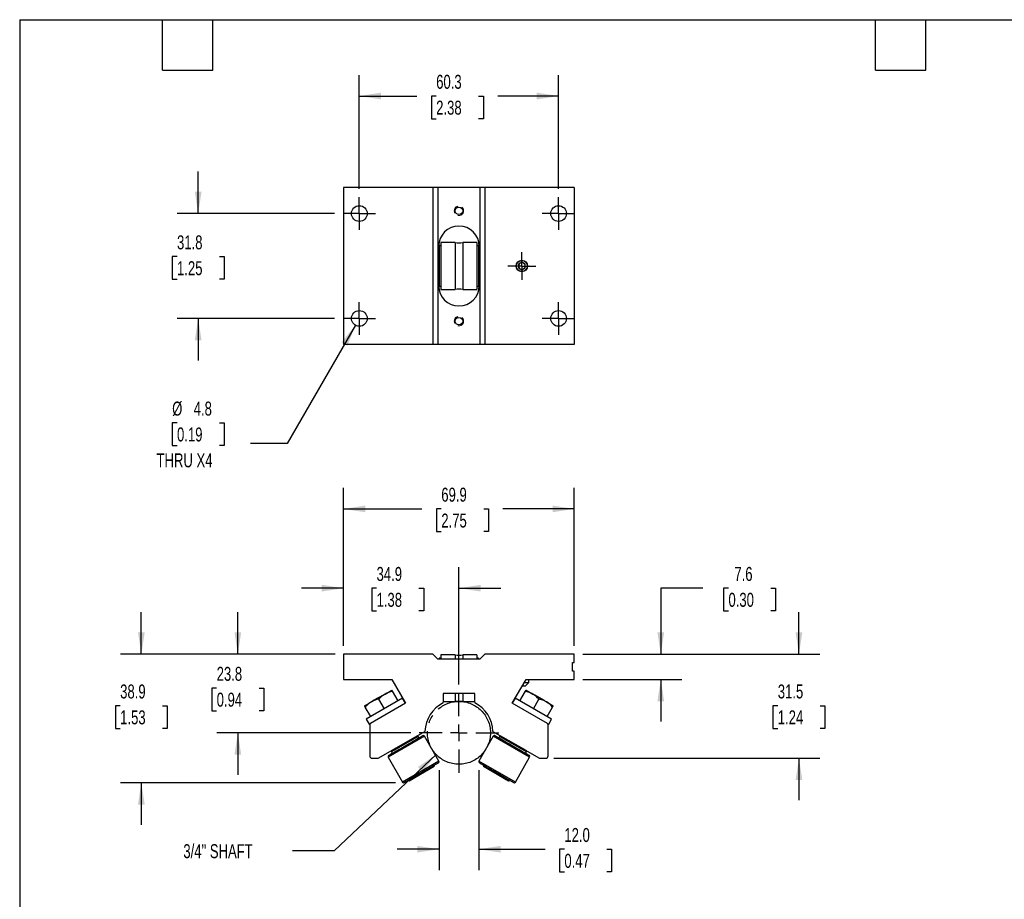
# Model space of a CAD drawing. Header units: millimetres. Extents: x 13 to 546, y 13 to 419.
# Tile 2 of 3: x 13 to 311, y 153 to 419. Entities that reach past the tile are written whole.
import ezdxf

# ---------------------------------------------------------------- set-up
doc = ezdxf.new("R2010")
doc.units = ezdxf.units.MM
doc.header["$LTSCALE"] = 2
for name, pattern in [('SLD-Center', [19.05, 15.24, -1.27, 1.27, -1.27]), ('SLD-Dashed', [1.905, 1.27, -0.635]), ('SLD-Solid', [0])]:
    doc.linetypes.add(name, pattern=pattern)
doc.layers.add('CENTER', color=40, linetype='SLD-Center')
doc.layers.add('DIMENSIONS', color=140, linetype='SLD-Solid', lineweight=25)
doc.layers.add('TEXT', color=140, linetype='SLD-Solid', lineweight=25)
doc.styles.add('SLDTEXTSTYLE0', font='TXT', dxfattribs={"width": 0.7})
doc.dimstyles.new('SLDDIMSTYLE0', dxfattribs={"dimtxt": 4.316016, "dimasz": 6.604, "dimexe": 0, "dimexo": 0.0625, "dimgap": 1.079004, "dimtad": 0, "dimtih": 1, "dimtoh": 1, "dimdec": 1, "dimrnd": 1e-09, "dimzin": 12, "dimdsep": 46, "dimtxsty": 'SLDTEXTSTYLE0', "dimsah": 1, "dimcen": 0.09, "dimadec": 0, "dimazin": 3, "dimtfac": 1, "dimtdec": 1, "dimtmove": 0, "dimatfit": 0, "dimfxl": 0, "dimfrac": 2, "dimtolj": 1, "dimtzin": 12, "dimarcsym": 0})
doc.dimstyles.new('SLDDIMSTYLE1', dxfattribs={"dimtxt": 4.316016, "dimasz": 6.604, "dimexe": 0, "dimexo": 0.0625, "dimgap": 1.079004, "dimtad": 0, "dimtih": 1, "dimtoh": 1, "dimdec": 1, "dimrnd": 1e-09, "dimzin": 12, "dimdsep": 46, "dimtxsty": 'SLDTEXTSTYLE0', "dimsah": 1, "dimcen": 0, "dimadec": 0, "dimazin": 3, "dimtfac": 1, "dimtdec": 1, "dimtofl": 0, "dimtmove": 0, "dimatfit": 3, "dimfxl": 0, "dimfrac": 2, "dimtolj": 1, "dimtzin": 12, "dimarcsym": 0})
doc.dimstyles.new('SLDDIMSTYLE2', dxfattribs={"dimtxt": 4.316016, "dimasz": 6.604, "dimexe": 0, "dimexo": 0.0625, "dimgap": 1.079004, "dimtad": 0, "dimtih": 1, "dimtoh": 1, "dimdec": 1, "dimrnd": 1e-09, "dimzin": 12, "dimdsep": 46, "dimtxsty": 'SLDTEXTSTYLE0', "dimsah": 1, "dimcen": 0.09, "dimadec": 0, "dimazin": 3, "dimtfac": 1, "dimtdec": 1, "dimtofl": 0, "dimtmove": 0, "dimatfit": 3, "dimfxl": 0, "dimfrac": 2, "dimtolj": 1, "dimtzin": 12, "dimarcsym": 0})
doc.dimstyles.new('SLDDIMSTYLE3', dxfattribs={"dimtxt": 4.316016, "dimasz": 6.604, "dimexe": 0, "dimexo": 0.0625, "dimgap": 1.079004, "dimtad": 0, "dimtih": 1, "dimtoh": 1, "dimdec": 1, "dimrnd": 1e-09, "dimzin": 4, "dimdsep": 46, "dimtxsty": 'SLDTEXTSTYLE0', "dimsah": 1, "dimcen": 0.09, "dimadec": 0, "dimazin": 1, "dimtfac": 1, "dimtdec": 1, "dimtmove": 0, "dimatfit": 0, "dimfxl": 0, "dimfrac": 2, "dimtolj": 1, "dimtzin": 12, "dimarcsym": 0})
doc.dimstyles.new('SLDDIMSTYLE4', dxfattribs={"dimtxt": 4.316016, "dimasz": 6.604, "dimexe": 0, "dimexo": 0.0625, "dimgap": 1.079004, "dimtad": 0, "dimtih": 1, "dimtoh": 1, "dimdec": 1, "dimrnd": 1e-09, "dimzin": 12, "dimdsep": 46, "dimtxsty": 'SLDTEXTSTYLE0', "dimsah": 1, "dimcen": 0, "dimadec": 0, "dimazin": 3, "dimtfac": 1, "dimtdec": 1, "dimtofl": 0, "dimtmove": 0, "dimatfit": 3, "dimfxl": 0, "dimfrac": 2, "dimtolj": 1, "dimtzin": 12, "dimarcsym": 0})

# ---------------------------------------------------------------- blocks, each defined once
blk = doc.blocks.new('_D')
at = {"layer": 'DIMENSIONS'}
for p, q in [((78.73, 226.99), (78.73, 239.69)), ((108.19, 226.99), (72.38, 226.99)), ((72.32, 216.76), (70.87, 216.76)), ((70.87, 216.76), (70.87, 209.9)), ((85.15, 216.76), (86.6, 216.76)), ((86.6, 216.76), (86.6, 209.9)), ((70.87, 209.9), (72.32, 209.9)), ((86.6, 209.9), (85.15, 209.9)), ((131.05, 203.21), (72.38, 203.21)), ((78.73, 203.21), (78.73, 190.51))]:
    blk.add_line(p, q, dxfattribs=at)
for points in [[(78.73, 226.99), (79.75, 233.6), (77.72, 233.6)], [(78.73, 203.21), (77.72, 196.61), (79.75, 196.61)]]:
    blk.add_solid(points, dxfattribs=at)
at = {"layer": 'DIMENSIONS', "char_height": 4.233, "attachment_point": 1, "style": 'SLDTEXTSTYLE0'}
for s, insert in [('23.8', (72.32, 223.18)), ('0.94', (72.32, 215.36))]:
    blk.add_mtext(s, dxfattribs=dict(at, insert=insert))
blk = doc.blocks.new('_D_1')
at = {"layer": 'DIMENSIONS'}
for p, q in [((110.73, 229.53), (110.73, 253.34)), ((145.66, 217.82), (145.66, 253.34)), ((110.73, 246.99), (98.03, 246.99)), ((120.72, 246.99), (119.27, 246.99)), ((119.27, 246.99), (119.27, 240.13)), ((133.55, 246.99), (134.99, 246.99)), ((134.99, 246.99), (134.99, 240.13)), ((145.66, 246.99), (158.36, 246.99)), ((119.27, 240.13), (120.72, 240.13)), ((134.99, 240.13), (133.55, 240.13))]:
    blk.add_line(p, q, dxfattribs=at)
for points in [[(110.73, 246.99), (104.13, 248.01), (104.13, 245.98)], [(145.66, 246.99), (152.26, 245.98), (152.26, 248.01)]]:
    blk.add_solid(points, dxfattribs=at)
at = {"layer": 'DIMENSIONS', "char_height": 4.233, "attachment_point": 1, "style": 'SLDTEXTSTYLE0'}
for s, insert in [('34.9', (120.72, 253.42)), ('1.38', (120.72, 245.59))]:
    blk.add_mtext(s, dxfattribs=dict(at, insert=insert))
blk = doc.blocks.new('_D_2')
at = {"layer": 'DIMENSIONS'}
for p, q in [((138.74, 196.65), (107.93, 167.47)), ((107.93, 167.47), (95.23, 167.47))]:
    blk.add_line(p, q, dxfattribs=at)
blk.add_solid([(138.74, 196.65), (133.25, 192.85), (134.64, 191.37)], dxfattribs=at)
at = {"layer": 'DIMENSIONS', "insert": (62.24, 169.49), "char_height": 4.233, "attachment_point": 1, "style": 'SLDTEXTSTYLE0'}
blk.add_mtext('3/4" SHAFT', dxfattribs=at)
blk = doc.blocks.new('_D_3')
at = {"layer": 'DIMENSIONS'}
for p, q in [((49.52, 226.99), (49.52, 239.69)), ((108.19, 226.99), (43.17, 226.99)), ((43.11, 211.41), (41.66, 211.41)), ((41.66, 211.41), (41.66, 204.55)), ((55.93, 211.41), (57.38, 211.41)), ((57.38, 211.41), (57.38, 204.55)), ((41.66, 204.55), (43.11, 204.55)), ((57.38, 204.55), (55.93, 204.55)), ((126.42, 188.1), (43.17, 188.1)), ((49.52, 188.1), (49.52, 175.4))]:
    blk.add_line(p, q, dxfattribs=at)
for points in [[(49.52, 226.99), (50.54, 233.6), (48.51, 233.6)], [(49.52, 188.1), (48.51, 181.49), (50.54, 181.49)]]:
    blk.add_solid(points, dxfattribs=at)
at = {"layer": 'DIMENSIONS', "char_height": 4.233, "attachment_point": 1, "style": 'SLDTEXTSTYLE0'}
for s, insert in [('38.9', (43.11, 217.84)), ('1.53', (43.11, 210.01))]:
    blk.add_mtext(s, dxfattribs=dict(at, insert=insert))
blk = doc.blocks.new('_D_4')
at = {"layer": 'DIMENSIONS'}
for p, q in [((110.73, 229.53), (110.73, 277.34)), ((180.58, 229.53), (180.58, 277.34)), ((110.73, 270.99), (134.47, 270.99)), ((140.32, 270.99), (138.87, 270.99)), ((138.87, 270.99), (138.87, 264.13)), ((153.15, 270.99), (154.6, 270.99)), ((154.6, 270.99), (154.6, 264.13)), ((180.58, 270.99), (158.99, 270.99)), ((138.87, 264.13), (140.32, 264.13)), ((154.6, 264.13), (153.15, 264.13))]:
    blk.add_line(p, q, dxfattribs=at)
for points in [[(110.73, 270.99), (117.34, 269.98), (117.34, 272.01)], [(180.58, 270.99), (173.98, 272.01), (173.98, 269.98)]]:
    blk.add_solid(points, dxfattribs=at)
at = {"layer": 'DIMENSIONS', "char_height": 4.233, "attachment_point": 1, "style": 'SLDTEXTSTYLE0'}
for s, insert in [('69.9', (140.32, 277.42)), ('2.75', (140.32, 269.59))]:
    blk.add_mtext(s, dxfattribs=dict(at, insert=insert))
blk = doc.blocks.new('_D_5')
at = {"layer": 'DIMENSIONS'}
for p, q in [((139.64, 191.91), (139.64, 161.62)), ((151.67, 191.91), (151.67, 161.62)), ((139.64, 167.97), (126.94, 167.97)), ((151.67, 167.97), (171.72, 167.97)), ((177.57, 167.97), (176.12, 167.97)), ((176.12, 167.97), (176.12, 161.11)), ((190.39, 167.97), (191.84, 167.97)), ((191.84, 167.97), (191.84, 161.11)), ((176.12, 161.11), (177.57, 161.11)), ((191.84, 161.11), (190.39, 161.11))]:
    blk.add_line(p, q, dxfattribs=at)
for points in [[(139.64, 167.97), (133.04, 168.98), (133.04, 166.95)], [(151.67, 167.97), (158.28, 166.95), (158.28, 168.98)]]:
    blk.add_solid(points, dxfattribs=at)
at = {"layer": 'DIMENSIONS', "char_height": 4.233, "attachment_point": 1, "style": 'SLDTEXTSTYLE0'}
for s, insert in [('12.0', (177.57, 174.39)), ('0.47', (177.57, 166.57))]:
    blk.add_mtext(s, dxfattribs=dict(at, insert=insert))
blk = doc.blocks.new('_D_6')
at = {"layer": 'DIMENSIONS'}
for p, q in [((248.58, 226.99), (248.58, 239.69)), ((183.12, 226.99), (254.93, 226.99)), ((242.17, 211.41), (240.72, 211.41)), ((240.72, 211.41), (240.72, 204.55)), ((255, 211.41), (256.45, 211.41)), ((256.45, 211.41), (256.45, 204.55)), ((240.72, 204.55), (242.17, 204.55)), ((256.45, 204.55), (255, 204.55)), ((174.42, 195.5), (254.93, 195.5)), ((248.58, 195.5), (248.58, 182.8))]:
    blk.add_line(p, q, dxfattribs=at)
for points in [[(248.58, 226.99), (249.6, 233.6), (247.57, 233.6)], [(248.58, 195.5), (247.57, 188.89), (249.6, 188.89)]]:
    blk.add_solid(points, dxfattribs=at)
at = {"layer": 'DIMENSIONS', "char_height": 4.233, "attachment_point": 1, "style": 'SLDTEXTSTYLE0'}
for s, insert in [('31.5', (242.17, 217.84)), ('1.24', (242.17, 210.01))]:
    blk.add_mtext(s, dxfattribs=dict(at, insert=insert))
blk = doc.blocks.new('_D_7')
at = {"layer": 'DIMENSIONS'}
for p, q in [((219.46, 246.99), (206.76, 246.99)), ((206.76, 246.99), (206.76, 226.99)), ((227.24, 246.99), (225.79, 246.99)), ((225.79, 246.99), (225.79, 240.13)), ((240.06, 246.99), (241.51, 246.99)), ((241.51, 246.99), (241.51, 240.13)), ((225.79, 240.13), (227.24, 240.13)), ((241.51, 240.13), (240.06, 240.13)), ((183.12, 226.99), (213.11, 226.99)), ((183.12, 219.37), (213.11, 219.37)), ((206.76, 219.37), (206.76, 206.67))]:
    blk.add_line(p, q, dxfattribs=at)
for points in [[(206.76, 226.99), (207.77, 233.6), (205.74, 233.6)], [(206.76, 219.37), (205.74, 212.77), (207.77, 212.77)]]:
    blk.add_solid(points, dxfattribs=at)
at = {"layer": 'DIMENSIONS', "char_height": 4.233, "attachment_point": 1, "style": 'SLDTEXTSTYLE0'}
for s, insert in [('7.6', (229.03, 253.42)), ('0.30', (227.24, 245.59))]:
    blk.add_mtext(s, dxfattribs=dict(at, insert=insert))
blk = doc.blocks.new('SW_CENTERMARKSYMBOL_0')
at = {"layer": 'CENTER', "color": 0}
for p, q in [((0, 5.08), (0, 12.07)), ((-5.08, 0), (-12.07, 0)), ((0, 0), (-2.54, 0)), ((0, 0), (0, 2.54)), ((0, 0), (0, -2.54)), ((0, 0), (2.54, 0)), ((5.08, 0), (12.07, 0)), ((0, -5.08), (0, -12.07))]:
    blk.add_line(p, q, dxfattribs=at)
blk = doc.blocks.new('_D_9')
at = {"layer": 'DIMENSIONS'}
for p, q in [((66.73, 360.41), (66.73, 373.11)), ((108.03, 360.41), (60.38, 360.41)), ((60.32, 347.39), (58.87, 347.39)), ((58.87, 347.39), (58.87, 340.53)), ((73.15, 347.39), (74.6, 347.39)), ((74.6, 347.39), (74.6, 340.53)), ((58.87, 340.53), (60.32, 340.53)), ((74.6, 340.53), (73.15, 340.53)), ((108.03, 328.66), (60.38, 328.66)), ((66.73, 328.66), (66.73, 315.96))]:
    blk.add_line(p, q, dxfattribs=at)
for points in [[(66.73, 360.41), (67.75, 367.01), (65.72, 367.01)], [(66.73, 328.66), (65.72, 322.05), (67.75, 322.05)]]:
    blk.add_solid(points, dxfattribs=at)
at = {"layer": 'DIMENSIONS', "char_height": 4.233, "attachment_point": 1, "style": 'SLDTEXTSTYLE0'}
for s, insert in [('31.8', (60.32, 353.81)), ('1.25', (60.32, 345.99))]:
    blk.add_mtext(s, dxfattribs=dict(at, insert=insert))
blk = doc.blocks.new('_D_10')
at = {"layer": 'DIMENSIONS'}
for p, q in [((115.5, 367.87), (115.5, 402.34)), ((175.82, 367.87), (175.82, 402.34)), ((115.5, 395.99), (132.93, 395.99)), ((138.77, 395.99), (137.33, 395.99)), ((137.33, 395.99), (137.33, 389.13)), ((151.6, 395.99), (153.05, 395.99)), ((153.05, 395.99), (153.05, 389.13)), ((175.82, 395.99), (157.45, 395.99)), ((137.33, 389.13), (138.77, 389.13)), ((153.05, 389.13), (151.6, 389.13))]:
    blk.add_line(p, q, dxfattribs=at)
for points in [[(115.5, 395.99), (122.1, 394.97), (122.1, 397)], [(175.82, 395.99), (169.22, 397), (169.22, 394.97)]]:
    blk.add_solid(points, dxfattribs=at)
at = {"layer": 'DIMENSIONS', "char_height": 4.233, "attachment_point": 1, "style": 'SLDTEXTSTYLE0'}
for s, insert in [('60.3', (138.77, 402.41)), ('2.38', (138.77, 394.58))]:
    blk.add_mtext(s, dxfattribs=dict(at, insert=insert))
blk = doc.blocks.new('_D_11')
at = {"layer": 'DIMENSIONS'}
for p, q in [((114.31, 326.59), (93.63, 290.78)), ((60.32, 297.05), (58.87, 297.05)), ((58.87, 297.05), (58.87, 290.19)), ((73.15, 297.05), (74.6, 297.05)), ((74.6, 297.05), (74.6, 290.19)), ((58.87, 290.19), (60.32, 290.19)), ((74.6, 290.19), (73.15, 290.19)), ((93.63, 290.78), (82.52, 290.78))]:
    blk.add_line(p, q, dxfattribs=at)
blk.add_solid([(114.31, 326.59), (110.12, 321.38), (111.88, 320.37)], dxfattribs=at)
at = {"layer": 'DIMENSIONS', "char_height": 4.233, "attachment_point": 1, "style": 'SLDTEXTSTYLE0'}
for s, insert in [('%%c', (58.86, 303.48)), ('4.8', (65.37, 303.48)), ('0.19', (60.32, 295.65)), ('THRU X4', (54.12, 287.82))]:
    blk.add_mtext(s, dxfattribs=dict(at, insert=insert))
blk = doc.blocks.new('SW_CENTERMARKSYMBOL_1')
at = {"layer": 'CENTER', "color": 0}
for p, q in [((0, 2.54), (0, 4.20624)), ((-2.54, 0), (-4.20624, 0)), ((0, 0), (-2.54, 0)), ((0, 0), (0, 2.54)), ((0, 0), (0, -2.54)), ((0, 0), (2.54, 0)), ((2.54, 0), (4.20624, 0)), ((0, -2.54), (0, -4.20624))]:
    blk.add_line(p, q, dxfattribs=at)
blk = doc.blocks.new('SW_CENTERMARKSYMBOL_2')
at = {"layer": 'CENTER', "color": 0}
for p, q in [((0, 2.54), (0, 4.92125)), ((-2.54, 0), (-4.92125, 0)), ((0, 0), (-2.54, 0)), ((0, 0), (0, 2.54)), ((0, 0), (0, -2.54)), ((0, 0), (2.54, 0)), ((2.54, 0), (4.92125, 0)), ((0, -2.54), (0, -4.92125))]:
    blk.add_line(p, q, dxfattribs=at)
blk = doc.blocks.new('SW_CENTERMARKSYMBOL_3')
at = {"layer": 'CENTER', "color": 0}
for p, q in [((0, 2.54), (0, 4.92125)), ((-2.54, 0), (-4.92125, 0)), ((0, 0), (-2.54, 0)), ((0, 0), (0, 2.54)), ((0, 0), (0, -2.54)), ((0, 0), (2.54, 0)), ((2.54, 0), (4.92125, 0)), ((0, -2.54), (0, -4.92125))]:
    blk.add_line(p, q, dxfattribs=at)
blk = doc.blocks.new('SW_CENTERMARKSYMBOL_4')
at = {"layer": 'CENTER', "color": 0}
for p, q in [((0, 2.54), (0, 4.92125)), ((-2.54, 0), (-4.92125, 0)), ((0, 0), (-2.54, 0)), ((0, 0), (0, 2.54)), ((0, 0), (0, -2.54)), ((0, 0), (2.54, 0)), ((2.54, 0), (4.92125, 0)), ((0, -2.54), (0, -4.92125))]:
    blk.add_line(p, q, dxfattribs=at)
blk = doc.blocks.new('SW_CENTERMARKSYMBOL_5')
at = {"layer": 'CENTER', "color": 0}
for p, q in [((0, 2.54), (0, 4.92125)), ((-2.54, 0), (-4.92125, 0)), ((0, 0), (-2.54, 0)), ((0, 0), (0, 2.54)), ((0, 0), (0, -2.54)), ((0, 0), (2.54, 0)), ((2.54, 0), (4.92125, 0)), ((0, -2.54), (0, -4.92125))]:
    blk.add_line(p, q, dxfattribs=at)

msp = doc.modelspace()

# ---------------------------------------------------------------- linework, layer by layer
for p, q in [((110.73, 368.34), (110.73, 320.72)), ((137.78, 368.34), (110.73, 368.34)), ((137.78, 368.34), (137.78, 320.72)), ((139.31, 368.34), (137.78, 368.34)), ((139.31, 368.34), (139.31, 320.72)), ((152.01, 368.34), (139.31, 368.34)), ((152.01, 368.34), (152.01, 320.72)), ((153.53, 368.34), (152.01, 368.34)), ((153.53, 368.34), (153.53, 320.72)), ((180.58, 368.34), (153.53, 368.34)), ((180.58, 368.34), (180.58, 320.72)), ((139.5, 350.47), (139.5, 338.59)), ((140.16, 350.6), (139.7, 350.6)), ((139.7, 350.6), (139.7, 338.46)), ((144.5, 351.61), (140.16, 351.61)), ((140.16, 351.61), (140.16, 337.45)), ((144.5, 351.61), (144.5, 337.45)), ((151.11, 351.61), (146.82, 351.61)), ((146.82, 351.61), (146.82, 337.45)), ((151.11, 351.61), (151.11, 337.45)), ((151.61, 350.6), (151.11, 350.6)), ((151.61, 350.6), (151.61, 338.46)), ((151.82, 350.47), (151.82, 338.59)), ((139.7, 347.03), (139.5, 347.03)), ((151.82, 347.03), (151.61, 347.03)), ((164.71, 345.68), (163.72, 345.1)), ((163.72, 345.1), (163.72, 343.96)), ((163.72, 343.96), (164.71, 343.39)), ((165.7, 345.1), (164.71, 345.68)), ((164.71, 343.39), (165.7, 343.96)), ((165.7, 343.96), (165.7, 345.1)), ((139.5, 342.03), (139.7, 342.03)), ((151.61, 342.03), (151.82, 342.03)), ((139.7, 338.46), (140.16, 338.46)), ((140.16, 337.45), (144.5, 337.45)), ((146.82, 337.45), (151.11, 337.45)), ((151.11, 338.46), (151.61, 338.46)), ((137.78, 320.72), (110.73, 320.72)), ((139.31, 320.72), (137.78, 320.72)), ((152.01, 320.72), (139.31, 320.72)), ((153.53, 320.72), (152.01, 320.72)), ((180.58, 320.72), (153.53, 320.72)), ((110.73, 226.99), (110.73, 219.37)), ((137.78, 226.99), (110.73, 226.99)), ((139.31, 225.47), (137.78, 226.99)), ((144.5, 226.81), (140.16, 226.81)), ((140.16, 226.81), (140.16, 225.47)), ((144.5, 226.81), (144.5, 225.47)), ((151.11, 226.81), (146.82, 226.81)), ((146.82, 226.81), (146.82, 225.47)), ((151.11, 226.81), (151.11, 225.47)), ((153.53, 226.99), (152.01, 225.47)), ((180.58, 226.99), (153.53, 226.99)), ((180.58, 224.45), (180.58, 226.99)), ((152.01, 225.47), (139.31, 225.47)), ((140.16, 225.8), (139.7, 225.8)), ((139.7, 225.8), (139.7, 225.47)), ((151.61, 225.8), (151.11, 225.8)), ((151.61, 225.8), (151.61, 225.47)), ((180.08, 224.45), (180.58, 224.45)), ((180.08, 221.91), (180.08, 224.45)), ((180.58, 221.91), (180.08, 221.91)), ((180.58, 219.37), (180.58, 221.91)), ((110.73, 219.37), (125.34, 219.37)), ((125.34, 219.37), (129.51, 212.14)), ((161.8, 212.14), (165.98, 219.37)), ((165.42, 218.41), (166.79, 218.41)), ((165.85, 217.47), (166.79, 218.41)), ((165.98, 219.37), (180.58, 219.37)), ((166.79, 218.41), (166.79, 219.37)), ((119.16, 212.58), (123.28, 214.96)), ((122.68, 214.65), (119.73, 212.95)), ((123.28, 214.96), (125.34, 216.15)), ((127.23, 212.88), (125.56, 215.79)), ((140.9, 215.11), (140.9, 212.34)), ((150.42, 215.11), (140.9, 215.11)), ((144.5, 215.11), (144.5, 212.65)), ((146.82, 215.11), (146.82, 212.65)), ((150.42, 212.34), (150.42, 215.11)), ((164.08, 212.88), (165.76, 215.79)), ((164.88, 217.47), (165.85, 217.47)), ((165.97, 216.15), (168.03, 214.96)), ((168.03, 214.96), (172.16, 212.58)), ((171.52, 212.99), (168.7, 214.61)), ((117.1, 211.39), (119.16, 212.58)), ((128.61, 213.68), (117.61, 207.33)), ((129.51, 212.14), (118.87, 206)), ((123.11, 210.5), (121.43, 213.4)), ((129.5, 212.14), (128.61, 213.68)), ((140.9, 212.65), (144.5, 212.65)), ((146.82, 212.65), (150.42, 212.65)), ((172.44, 206), (161.8, 212.14)), ((162.71, 213.68), (161.82, 212.14)), ((173.71, 207.33), (162.71, 213.68)), ((168.21, 210.5), (169.88, 213.4)), ((172.16, 212.58), (174.22, 211.39)), ((118.99, 208.12), (117.31, 211.02)), ((172.33, 208.12), (174.01, 211.02)), ((117.61, 207.33), (118.5, 205.79)), ((118.5, 205.79), (118.87, 206)), ((118.67, 205.65), (118.67, 196.26)), ((172.45, 206), (172.82, 205.79)), ((172.65, 196.26), (172.65, 205.65)), ((172.82, 205.79), (173.71, 207.33)), ((121.43, 195.6), (135.36, 203.64)), ((155.96, 203.64), (169.89, 195.6)), ((135.25, 202.17), (124.26, 195.82)), ((133.36, 202.12), (125.24, 197.43)), ((132.93, 202.24), (125.36, 197.87)), ((133.36, 202.12), (132.93, 202.24)), ((133.6, 201.71), (133.36, 202.12)), ((139.58, 194.66), (135.25, 202.17)), ((156.06, 202.17), (151.73, 194.66)), ((167.06, 195.82), (156.06, 202.17)), ((157.96, 202.12), (157.72, 201.71)), ((158.39, 202.24), (157.96, 202.12)), ((166.08, 197.43), (157.96, 202.12)), ((165.96, 197.87), (158.39, 202.24)), ((125.36, 197.87), (125.24, 197.43)), ((125.24, 197.43), (125.48, 197.02)), ((165.84, 197.02), (166.08, 197.43)), ((166.08, 197.43), (165.96, 197.87)), ((119.43, 195.5), (121.05, 195.5)), ((124.26, 195.82), (128.59, 188.31)), ((139.58, 194.66), (128.59, 188.31)), ((162.73, 188.31), (151.73, 194.66)), ((162.73, 188.31), (167.06, 195.82)), ((170.27, 195.5), (171.88, 195.5)), ((130.64, 188.71), (138.21, 193.08)), ((138.21, 193.08), (138.3, 193.43)), ((153.01, 193.43), (153.11, 193.08)), ((153.11, 193.08), (160.67, 188.71)), ((130.3, 188.8), (130.64, 188.71)), ((160.67, 188.71), (161.02, 188.8))]:
    msp.add_line(p, q)
for centre, radius in [((115.5, 360.41), 2.38), ((145.66, 361.23), 1.13), ((175.82, 360.41), 2.38), ((164.71, 344.53), 1.73), ((164.71, 344.53), 1.67), ((115.5, 328.66), 2.38), ((175.82, 328.66), 2.38), ((145.66, 327.83), 1.13)]:
    msp.add_circle(centre, radius)
at = {"color": 7, "linetype": 'SLD-Dashed', "lineweight": 18}
for centre in [(145.66, 361.23), (145.66, 327.83)]:
    msp.add_circle(centre, 1.42, dxfattribs=at)
for centre, radius, start, end in [((145.66, 350.47), 6.16, 0, 180), ((145.66, 358.65), 7.14, 260.629, 279.371), ((164.71, 344.53), 0.992, 120, 180), ((164.71, 344.53), 0.992, 180, 240), ((164.71, 344.53), 0.992, 60, 120), ((164.71, 344.53), 0.992, 240, 300), ((164.71, 344.53), 0.992, 0, 60), ((164.71, 344.53), 0.992, 300, 0), ((145.66, 338.59), 6.16, 180, 0), ((145.66, 330.41), 7.14, 80.629, 99.371), ((145.66, 233.85), 7.14, 260.629, 279.371), ((145.66, 203.19), 10.31, 117.5048, 177.524), ((145.66, 205.61), 7.14, 80.629, 99.371), ((145.66, 203.19), 10.31, 2.476, 62.4952), ((119.08, 205.65), 0.406, 120, 180), ((172.24, 205.65), 0.406, 0, 60), ((134.88, 201.95), 0.432, 30, 120), ((156.44, 201.95), 0.432, 60, 150), ((119.43, 196.26), 0.762, 180, 270), ((121.05, 196.26), 0.762, 270, 300), ((124.63, 196.03), 0.432, 120, 210), ((139.21, 194.45), 0.432, 300, 30), ((152.11, 194.45), 0.432, 150, 240), ((166.69, 196.03), 0.432, 330, 60), ((170.27, 196.26), 0.762, 240, 270), ((171.88, 196.26), 0.762, 270, 0), ((128.96, 188.53), 0.432, 210, 300), ((162.36, 188.53), 0.432, 240, 330)]:
    msp.add_arc(centre, radius, start, end)
for points, knots in [([(123.28, 214.96), (123.11, 214.86), (122.94, 214.75), (122.61, 214.52), (122.45, 214.39), (121.99, 214), (121.7, 213.71), (121.43, 213.4)], [0, 0, 0, 0, 0.25, 0.25, 0.5, 0.5, 1, 1, 1, 1]), ([(125.56, 215.79), (125.49, 215.9), (125.44, 215.99), (125.36, 216.12), (125.34, 216.15), (125.34, 216.15)], [0, 0, 0, 0, 0.5, 0.5, 1, 1, 1, 1]), ([(165.76, 215.79), (165.82, 215.9), (165.88, 215.99), (165.95, 216.12), (165.97, 216.15), (165.97, 216.15)], [0, 0, 0, 0, 0.5, 0.5, 1, 1, 1, 1]), ([(168.03, 214.96), (167.86, 215.06), (167.68, 215.16), (167.31, 215.32), (167.12, 215.4), (166.55, 215.6), (166.16, 215.7), (165.76, 215.79)], [0, 0, 0, 0, 0.25, 0.25, 0.5, 0.5, 1, 1, 1, 1]), ([(119.16, 212.58), (118.98, 212.48), (118.81, 212.37), (118.48, 212.14), (118.33, 212.01), (117.87, 211.62), (117.58, 211.33), (117.31, 211.02)], [0, 0, 0, 0, 0.25, 0.25, 0.5, 0.5, 1, 1, 1, 1]), ([(172.16, 212.58), (171.98, 212.68), (171.8, 212.78), (171.44, 212.94), (171.25, 213.02), (170.68, 213.22), (170.29, 213.32), (169.88, 213.4)], [0, 0, 0, 0, 0.25, 0.25, 0.5, 0.5, 1, 1, 1, 1]), ([(117.31, 211.02), (117.24, 211.13), (117.19, 211.23), (117.12, 211.36), (117.1, 211.39), (117.1, 211.39)], [0, 0, 0, 0, 0.5, 0.5, 1, 1, 1, 1]), ([(174.01, 211.02), (174.07, 211.13), (174.13, 211.23), (174.2, 211.36), (174.22, 211.39), (174.22, 211.39)], [0, 0, 0, 0, 0.5, 0.5, 1, 1, 1, 1]), ([(124.41, 196.41), (124.41, 196.41), (124.95, 196.72), (126.88, 197.83), (128.18, 198.58), (130.9, 200.15), (132.2, 200.9), (134.12, 202.01), (134.66, 202.32), (134.66, 202.32)], [0, 0, 0, 0, 0.25, 0.25, 0.5, 0.5, 0.75, 0.75, 1, 1, 1, 1]), ([(156.65, 202.32), (156.65, 202.32), (157.19, 202.01), (159.12, 200.9), (160.42, 200.15), (163.14, 198.58), (164.44, 197.83), (166.36, 196.72), (166.9, 196.41), (166.9, 196.41)], [0, 0, 0, 0, 0.25, 0.25, 0.5, 0.5, 0.75, 0.75, 1, 1, 1, 1]), ([(139.43, 194.07), (139.43, 194.07), (139.42, 194.07), (139.41, 194.07), (139.39, 194.05), (139.36, 194.04), (139.32, 194.01), (139.28, 193.99), (139.19, 193.94), (139.03, 193.84), (138.75, 193.68), (138.43, 193.5), (138.06, 193.29), (137.53, 192.98), (136.71, 192.51), (135.56, 191.84), (134.3, 191.12), (133.04, 190.39), (131.89, 189.72), (131.08, 189.25), (130.54, 188.94), (130.11, 188.7), (129.69, 188.45), (129.42, 188.3), (129.29, 188.22), (129.22, 188.18), (129.18, 188.16), (129.18, 188.16), (129.18, 188.16)], [0, 0, 0, 0, 0.012971, 0.02589, 0.038779, 0.051658, 0.06455, 0.077475, 0.090455, 0.128732, 0.166746, 0.205051, 0.238452, 0.27188, 0.344266, 0.420977, 0.500049, 0.579121, 0.655833, 0.728219, 0.761619, 0.795047, 0.852286, 0.909557, 0.932218, 0.954769, 0.977325, 1, 1, 1, 1]), ([(162.14, 188.16), (162.14, 188.16), (162.14, 188.16), (162.13, 188.17), (162.11, 188.18), (162.08, 188.19), (162.04, 188.22), (161.99, 188.24), (161.9, 188.29), (161.74, 188.39), (161.47, 188.55), (161.14, 188.73), (160.78, 188.94), (160.24, 189.25), (159.43, 189.72), (158.28, 190.39), (157.02, 191.12), (155.75, 191.84), (154.6, 192.51), (153.79, 192.98), (153.25, 193.29), (152.83, 193.53), (152.41, 193.78), (152.14, 193.93), (152, 194.01), (151.94, 194.05), (151.9, 194.07), (151.89, 194.07), (151.89, 194.07)], [0, 0, 0, 0, 0.012971, 0.02589, 0.038779, 0.051658, 0.06455, 0.077475, 0.090455, 0.128732, 0.166746, 0.205051, 0.238452, 0.27188, 0.344266, 0.420977, 0.500049, 0.579121, 0.655833, 0.728219, 0.761619, 0.795047, 0.852286, 0.909557, 0.932218, 0.954769, 0.977325, 1, 1, 1, 1])]:
    msp.add_open_spline(points, degree=3, knots=knots)
for points in [[(125.56, 215.79), (124.75, 215.62), (123.99, 215.37), (123.28, 214.96)], [(169.88, 213.4), (169.34, 214.02), (168.74, 214.56), (168.03, 214.96)], [(121.43, 213.4), (120.63, 213.24), (119.86, 212.99), (119.16, 212.58)], [(174.01, 211.02), (173.46, 211.64), (172.86, 212.18), (172.16, 212.58)]]:
    msp.add_open_spline(points, degree=3)
at = {"layer": 'CENTER', "linetype": 'SLD-Center'}
msp.add_circle((145.66, 203.21), 9.53, dxfattribs=at)
at = {"layer": 'TEXT'}
for p, q in [((12.7, 419.1), (546.1, 419.1)), ((12.7, 419.1), (12.7, 12.7)), ((55.88, 403.86), (55.88, 419.1)), ((71.12, 403.86), (71.12, 419.1)), ((271.78, 403.86), (271.78, 419.1)), ((287.02, 403.86), (287.02, 419.1)), ((55.88, 403.86), (71.12, 403.86)), ((271.78, 403.86), (287.02, 403.86))]:
    msp.add_line(p, q, dxfattribs=at)

# ---------------------------------------------------------------- block references
at = {"layer": 'CENTER'}
for name, p in [('SW_CENTERMARKSYMBOL_5', (115.5, 360.41)), ('SW_CENTERMARKSYMBOL_3', (175.82, 360.41)), ('SW_CENTERMARKSYMBOL_1', (164.71, 344.53)), ('SW_CENTERMARKSYMBOL_4', (115.5, 328.66)), ('SW_CENTERMARKSYMBOL_2', (175.82, 328.66)), ('SW_CENTERMARKSYMBOL_0', (145.66, 203.21))]:
    msp.add_blockref(name, p, dxfattribs=at)

# ---------------------------------------------------------------- dimensions: what is measured, and where the dimension line sits
at = {"layer": 'DIMENSIONS'}
for base, p1, p2, dimstyle, picture, middle in [((175.82, 395.99), (115.5, 365.33), (175.82, 365.33), 'SLDDIMSTYLE2', '_D_10', (145.19, 395.99)), ((180.58362972, 270.99387479), (110.73362972, 226.99387479), (180.58362972, 226.99387479), 'SLDDIMSTYLE2', '_D_4', (146.73434244, 270.99387479)), ((145.66, 246.99), (110.73, 226.99), (145.66, 215.28), 'SLDDIMSTYLE0', '_D_1', (127.13, 246.99)), ((151.67, 167.97), (139.64, 194.45), (151.67, 194.45), 'SLDDIMSTYLE3', '_D_5', (183.98, 167.97))]:
    dim = msp.add_linear_dim(base=base, p1=p1, p2=p2, dimstyle=dimstyle, dxfattribs=at)
    dim.commit()
    dim.dimension.update_dxf_attribs({"geometry": picture, "text_midpoint": middle, "dimtype": 160})
for base, p1, p2, picture, middle in [((66.73362972, 328.65574239), (110.57487972, 360.40574239), (110.57487972, 328.65574239), '_D_9', (66.73362972, 347.39082519)), ((206.76, 219.37), (180.58, 226.99), (180.58, 219.37), '_D_7', (206.76, 246.99)), ((49.52, 188.1), (110.73, 226.99), (128.96, 188.1), '_D_3', (49.52, 211.41)), ((78.73, 226.99), (133.59, 203.21), (110.73, 226.99), '_D', (78.73, 216.76)), ((248.58, 226.99), (171.88, 195.5), (180.58, 226.99), '_D_6', (248.58, 211.41))]:
    dim = msp.add_linear_dim(base=base, p1=p1, p2=p2, angle=90, dimstyle='SLDDIMSTYLE0', dxfattribs=at)
    dim.commit()
    dim.dimension.update_dxf_attribs({"geometry": picture, "text_midpoint": middle, "dimtype": 160})
dim = msp.add_diameter_dim_2p(p1=(116.69, 330.72), p2=(114.31, 326.59), text='<>\\PTHRU X4', dimstyle='SLDDIMSTYLE4', dxfattribs=at)
dim.commit()
dim.dimension.update_dxf_attribs({"geometry": '_D_11', "text_midpoint": (66.73, 293.01), "dimtype": 163})
dim = msp.add_diameter_dim_2p(p1=(152.58, 209.77), p2=(138.74, 196.65), text='3/4" SHAFT', dimstyle='SLDDIMSTYLE1', override={"dimpost": '<>'}, dxfattribs=at)
dim.commit()
dim.dimension.update_dxf_attribs({"geometry": '_D_2', "text_midpoint": (78.73, 167.47), "dimtype": 163})

doc.saveas('drawing.dxf')
